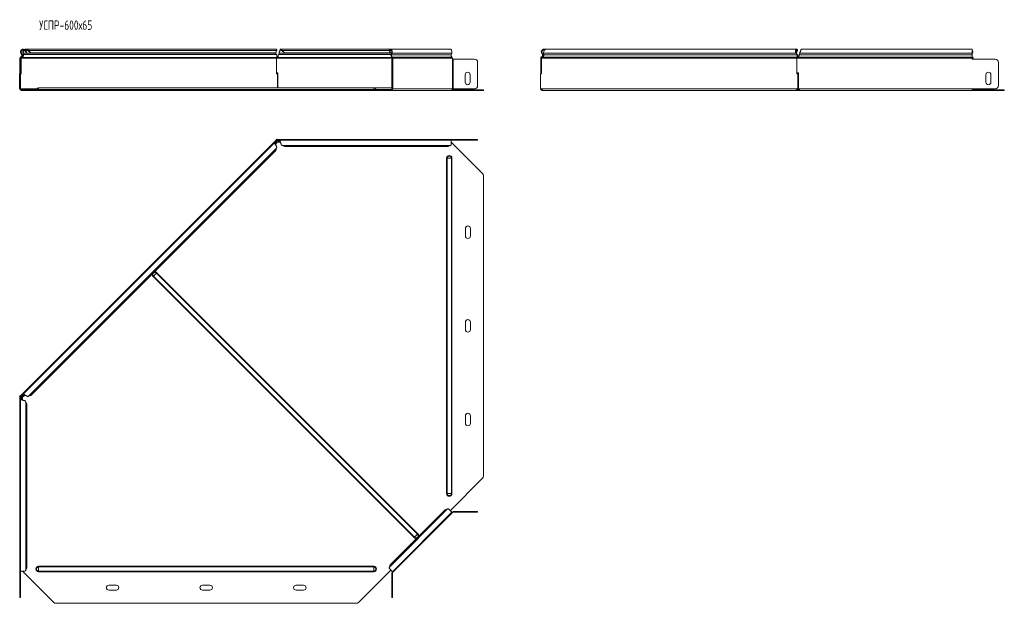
# Model space of a CAD drawing. Header units: millimetres. Extents: x -111 to 1474, y -6305 to 292.
# Tile 1 of 10: x -104 to 1474, y -6305 to -5370. Entities that reach past the tile are written whole.
import ezdxf

# ---------------------------------------------------------------- set-up
doc = ezdxf.new("R2010")
doc.units = ezdxf.units.MM
doc.styles.add('SLDTEXTSTYLE3', font='TXT', dxfattribs={"width": 0.7, "bigfont": 'bigfont'})

msp = doc.modelspace()

# ---------------------------------------------------------------- linework, layer by layer
at = {"color": 7, "linetype": 'Continuous', "lineweight": 0}
for p, q in [((-101.7, -5423.6), (-100.9, -5423.2)), ((-100.5, -5426), (-99.6, -5425.6)), ((306.4, -5423.2), (-98, -5423.2)), ((307.9, -5425.6), (-97.7, -5425.6)), ((308, -5419.4), (-89.5, -5419.4)), ((491.6, -5425.6), (311.1, -5425.6)), ((492.5, -5423.2), (311.9, -5423.2)), ((488.4, -5419.4), (316.8, -5419.4)), ((492.5, -5419.9), (489, -5419.9)), ((492.2, -5426), (491.6, -5425.6)), ((587.7, -5426), (492.2, -5426)), ((493.1, -5423.6), (492.5, -5423.2)), ((588.5, -5423.6), (493.1, -5423.6)), ((587.9, -5425.6), (587.8, -5425.6)), ((735.8, -5423.6), (1140.2, -5423.6)), ((736.1, -5426), (1141.7, -5426)), ((1140, -5419.9), (1141.7, -5419.9)), ((1145.5, -5426), (1422.3, -5426)), ((1146.3, -5423.6), (1422.3, -5423.6)), ((1422.3, -5423.2), (1422.3, -5423.2)), ((1422.9, -5423.6), (1422.3, -5423.2)), ((-103.3, -5431.3), (-102.3, -5431.3)), ((-102.3, -5438.3), (-103.3, -5438.3)), ((-102, -5429.6), (-101.7, -5430.6)), ((307.6, -5431.3), (-101.1, -5431.3)), ((307.6, -5430.6), (-100.3, -5430.6)), ((493.5, -5431.3), (308.9, -5431.3)), ((493.1, -5430.6), (309.4, -5430.6)), ((493.7, -5438.3), (492.7, -5438.3)), ((493.3, -5429.6), (493.1, -5430.6)), ((588.7, -5429.6), (493.3, -5429.6)), ((494.2, -5431.3), (493.5, -5431.3)), ((589.6, -5431.3), (494.2, -5431.3)), ((494.2, -5480.5), (494.2, -5433.3)), ((589.6, -5480.5), (589.6, -5433.3)), ((590.7, -5480.5), (590.7, -5433.3)), ((732.6, -5431.3), (1141.3, -5431.3)), ((733.9, -5429.6), (1141.8, -5429.6)), ((1143.3, -5431.3), (1422.3, -5431.3)), ((1143.8, -5429.6), (1422.3, -5429.6)), ((1422.3, -5430.6), (1422.9, -5430.6)), ((1422.3, -5431.3), (1423.3, -5431.3)), ((1423.1, -5429.6), (1422.9, -5430.6)), ((1424, -5431.3), (1423.3, -5431.3)), ((-103.3, -5475.5), (-102.3, -5475.5)), ((-76.2, -5480.5), (-102.1, -5480.5)), ((-100.8, -5483), (-100.8, -5482)), ((-73.3, -5481.4), (-76.7, -5481.4)), ((-73.3, -5481.4), (-73.3, -5479)), ((-73.3, -5482), (-73.3, -5481.4)), ((463.7, -5481.4), (-73.3, -5481.4)), ((-48.9, -5483), (-48.9, -5482)), ((-45.3, -5482), (-45.3, -5483)), ((435.8, -5483), (435.8, -5482)), ((439.3, -5482), (439.3, -5483)), ((463.7, -5481.4), (463.7, -5479)), ((463.7, -5482), (463.7, -5481.4)), ((463.7, -5481.4), (467.2, -5481.4)), ((493.3, -5481.4), (467.2, -5481.4)), ((492.4, -5483), (492.4, -5482)), ((492.7, -5475.5), (493.7, -5475.5)), ((589.6, -5480.5), (494.2, -5480.5)), ((638.1, -5483), (638.1, -5482)), ((731.6, -5480.5), (1142.2, -5480.5)), ((1145.4, -5481.4), (1141.6, -5481.4)), ((1144.3, -5480.5), (1422.3, -5480.5)), ((1422.4, -5481.4), (1422.3, -5481.4)), ((1472.5, -5483), (1472.5, -5482)), ((307.4, -5564.4), (305.5, -5566.3)), ((306.4, -5567), (305.6, -5567.8)), ((307.9, -5567.3), (306, -5569.2)), ((312.1, -5563), (309.4, -5563)), ((313.8, -5565.4), (311.1, -5565.4)), ((313.1, -5564.1), (311.9, -5564.1)), ((625.1, -5562.7), (625.1, -5561.7)), ((308, -5575.4), (-89.5, -5972.9)), ((586.6, -5571.1), (316.8, -5571.1)), ((581.1, -5591.7), (580.2, -5591.7)), ((580.2, -6128.7), (580.2, -5591.7)), ((588, -5591.7), (581.1, -5591.7)), ((581.1, -6128.7), (581.1, -5591.7)), ((588, -6128.7), (588, -5591.7)), ((588.9, -5591.7), (588, -5591.7)), ((588.9, -6128.7), (588.9, -5591.7)), ((110.7, -5780.5), (110, -5781.2)), ((528.2, -6199.3), (110, -5781.2)), ((115.6, -5775.6), (110.7, -5780.5)), ((528.9, -6198.7), (110.7, -5780.5)), ((116.2, -5775), (115.6, -5775.6)), ((533.7, -6193.8), (115.6, -5775.6)), ((534.4, -6193.1), (116.2, -5775)), ((-102, -5974.3), (-102, -5977.1)), ((-100.9, -5976.9), (-100.9, -5978.1)), ((-98.6, -5970.4), (-100.5, -5972.3)), ((-99.6, -5976), (-99.6, -5978.8)), ((-97.1, -5970.5), (-98, -5971.3)), ((-95.7, -5970.9), (-97.7, -5972.8)), ((-93.8, -5981.7), (-93.8, -6251.5)), ((581.1, -6128.7), (580.2, -6128.7)), ((588, -6128.7), (581.1, -6128.7)), ((588.9, -6128.7), (588, -6128.7)), ((582, -6153.3), (488.4, -6247)), ((590.7, -6158.7), (590.7, -6157.7)), ((625.1, -6158.7), (625.1, -6157.7)), ((528.9, -6198.7), (528.2, -6199.3)), ((533.7, -6193.8), (528.9, -6198.7)), ((534.4, -6193.1), (533.7, -6193.8)), ((-73.3, -6246.1), (-73.3, -6245.1)), ((463.7, -6245.1), (-73.3, -6245.1)), ((463.7, -6246.1), (-73.3, -6246.1)), ((-73.3, -6252.9), (-73.3, -6246.1)), ((463.7, -6246.1), (463.7, -6245.1)), ((463.7, -6252.9), (463.7, -6246.1)), ((463.7, -6252.9), (-73.3, -6252.9)), ((-73.3, -6253.9), (-73.3, -6252.9)), ((463.7, -6253.9), (-73.3, -6253.9)), ((463.7, -6253.9), (463.7, -6252.9)), ((493.7, -6255.6), (492.7, -6255.6)), ((-103.3, -6290), (-102.3, -6290)), ((492.7, -6290), (493.7, -6290))]:
    msp.add_line(p, q, dxfattribs=at)
at = {"color": 7, "linetype": 'Continuous', "lineweight": 15}
for p, q in [((-101.7, -5423.6), (-100.5, -5426)), ((-100.9, -5423.2), (-99.6, -5425.6)), ((-98.6, -5423.6), (-98, -5423.2)), ((-98.3, -5426), (-98.6, -5423.6)), ((-98.3, -5426), (-97.7, -5425.6)), ((-97.7, -5425.6), (-98, -5423.2)), ((-95.4, -5419), (-94.7, -5418.2)), ((-94.7, -5419.9), (-93.8, -5419.4)), ((-94.7, -5419.9), (-92.9, -5423.1)), ((306.8, -5417), (-93.9, -5417)), ((-93.8, -5419.4), (-92.1, -5422.7)), ((-92.1, -5422.7), (-92.9, -5423.1)), ((-91.6, -5419), (-91.1, -5418.2)), ((-90.2, -5419.9), (-89.5, -5419.4)), ((-90.2, -5419.9), (-86.3, -5423.1)), ((-89.5, -5419.4), (-85.7, -5422.7)), ((-85.7, -5422.7), (-86.3, -5423.1)), ((306, -5423.1), (-86.3, -5423.1)), ((306.6, -5422.7), (-85.7, -5422.7)), ((306, -5423.1), (306.6, -5422.7)), ((306.3, -5422.9), (306.4, -5423.2)), ((306.4, -5423.2), (307.9, -5425.6)), ((306.6, -5422.7), (308, -5419.4)), ((311.1, -5425.6), (311.9, -5423.2)), ((490.3, -5417), (314.5, -5417)), ((315.5, -5419), (315.5, -5418.2)), ((316.8, -5419.4), (320.5, -5422.7)), ((316.8, -5419.9), (316.8, -5419.4)), ((316.8, -5419.9), (320.5, -5423.1)), ((489.8, -5422.7), (320.5, -5422.7)), ((320.5, -5422.7), (320.5, -5423.1)), ((490.4, -5423.1), (320.5, -5423.1)), ((488.6, -5419), (488.1, -5418.2)), ((489, -5419.9), (488.4, -5419.4)), ((489.8, -5422.7), (488.4, -5419.4)), ((490.4, -5423.1), (489, -5419.9)), ((490.4, -5423.1), (489.8, -5422.7)), ((585.7, -5417), (490.3, -5417)), ((492.5, -5423.1), (490.4, -5423.1)), ((492.5, -5423.2), (491.6, -5425.6)), ((493.1, -5423.6), (492.2, -5426)), ((587.9, -5417), (585.7, -5417)), ((587.7, -5426), (588.5, -5423.6)), ((587.9, -5418.2), (587.9, -5417)), ((587.9, -5425.6), (587.9, -5425.5)), ((587.9, -5425.6), (587.9, -5428.8)), ((732.7, -5423.6), (733.5, -5423.2)), ((733.9, -5426), (732.7, -5423.6)), ((734.8, -5425.6), (733.5, -5423.2)), ((733.9, -5426), (734.8, -5425.6)), ((735.8, -5423.6), (736.1, -5426)), ((1141.1, -5417), (740.5, -5417)), ((1140.2, -5423.6), (1140.8, -5423.2)), ((1141.7, -5426), (1140.2, -5423.6)), ((1141.7, -5419.9), (1140.6, -5422.7)), ((1141, -5422.7), (1140.7, -5422.9)), ((1142.3, -5425.6), (1140.8, -5423.2)), ((1142.4, -5419.4), (1141, -5422.7)), ((1141.7, -5419.9), (1142.4, -5419.4)), ((1141.7, -5426), (1142.3, -5425.6)), ((1142.2, -5419), (1142.7, -5418.2)), ((1146.3, -5423.2), (1145.5, -5425.6)), ((1146.3, -5423.6), (1145.5, -5426)), ((1145.5, -5426), (1145.5, -5425.6)), ((1146.3, -5423.6), (1146.3, -5423.2)), ((1422.3, -5417), (1148.9, -5417)), ((1422.3, -5423.6), (1422.3, -5417)), ((1422.3, -5423.2), (1422.3, -5423.3)), ((1422.3, -5423.6), (1422.3, -5426)), ((1422.9, -5423.6), (1422.3, -5425.5)), ((1422.3, -5429.6), (1422.3, -5426)), ((-103.3, -5431.3), (-103.3, -5433.3)), ((-103.3, -5433.3), (-102.3, -5433.3)), ((-103.3, -5438.3), (-103.3, -5433.3)), ((-103.3, -5475.5), (-103.3, -5438.3)), ((-102.3, -5431.3), (-102.3, -5433.3)), ((-102.3, -5433.3), (-102.3, -5438.3)), ((-102.3, -5475.5), (-102.3, -5438.3)), ((-101.1, -5431.3), (-101.8, -5431.3)), ((-101.8, -5456.7), (-101.8, -5431.3)), ((-101.1, -5456.7), (-101.1, -5431.3)), ((-100.3, -5430.6), (-100.5, -5429.9)), ((307.6, -5431.3), (307.6, -5456.7)), ((308.9, -5431.3), (307.6, -5431.3)), ((309.4, -5430.6), (309.4, -5429.6)), ((310.6, -5427.2), (310.6, -5427.2)), ((492.7, -5433.3), (493.7, -5433.3)), ((492.7, -5438.3), (492.7, -5433.3)), ((492.7, -5438.3), (492.7, -5475.5)), ((493.5, -5431.3), (493.5, -5433.3)), ((493.7, -5433.3), (493.7, -5438.3)), ((494.2, -5433.3), (493.7, -5433.3)), ((493.7, -5438.3), (493.7, -5475.5)), ((494.2, -5431.3), (494.2, -5433.3)), ((589.6, -5433.3), (589.6, -5431.3)), ((590.7, -5433.3), (589.6, -5433.3)), ((590.7, -5433.3), (625.1, -5433.3)), ((630.1, -5438.3), (630.1, -5475.5)), ((630.1, -5438.3), (630.1, -5475.5)), ((731.1, -5431.3), (732.1, -5431.3)), ((731.1, -5431.3), (731.1, -5455.2)), ((732.1, -5431.3), (732.1, -5455.2)), ((732.7, -5430.6), (732.4, -5429.6)), ((732.6, -5431.3), (732.6, -5456.7)), ((1141.3, -5456.7), (1141.3, -5431.3)), ((1142, -5431.3), (1141.3, -5431.3)), ((1141.6, -5455.2), (1141.6, -5431.3)), ((1141.6, -5431.3), (1143.3, -5431.3)), ((1142, -5430.6), (1141.8, -5429.6)), ((1145, -5427.2), (1145, -5427.2)), ((1422.3, -5431.3), (1422.3, -5429.6)), ((1422.3, -5431.3), (1422.3, -5433.3)), ((1459.5, -5433.3), (1422.3, -5433.3)), ((1423.3, -5431.3), (1423.3, -5433.3)), ((1424, -5431.3), (1424, -5433.3)), ((1464.5, -5475.5), (1464.5, -5438.3)), ((-103.7, -5456.7), (-103.7, -5480.5)), ((-103.7, -5456.7), (-103.3, -5456.7)), ((-102.3, -5456.7), (-101.1, -5456.7)), ((309.9, -5455.2), (307.6, -5455.2)), ((307.6, -5456.7), (309.4, -5456.7)), ((309.4, -5479), (309.4, -5456.7)), ((309.9, -5479), (309.9, -5455.2)), ((610.1, -5470), (610.1, -5458)), ((618.1, -5458), (618.1, -5470)), ((730.7, -5480.5), (730.7, -5456.7)), ((732.6, -5456.7), (730.7, -5456.7)), ((731.1, -5455.2), (732.1, -5455.2)), ((731.1, -5456.7), (731.1, -5455.2)), ((732.1, -5456.7), (732.1, -5455.2)), ((1143.1, -5456.7), (1141.3, -5456.7)), ((1141.6, -5455.2), (1144.3, -5455.2)), ((1142, -5456.7), (1142, -5455.2)), ((1143.1, -5456.7), (1143.1, -5480.5)), ((1143.1, -5456.7), (1143.8, -5456.7)), ((1143.8, -5456.7), (1143.8, -5480.5)), ((1144.3, -5455.2), (1144.3, -5480.5)), ((1444.5, -5470), (1444.5, -5458)), ((1452.5, -5458), (1452.5, -5470)), ((-103.7, -5480.5), (-103.3, -5480.5)), ((-103.3, -5480.5), (-103.3, -5475.5)), ((-102.3, -5480.5), (-103.3, -5480.5)), ((-102.3, -5475.5), (-102.3, -5480.5)), ((-102.1, -5480.5), (-102.2, -5480.5)), ((-99.1, -5482), (-100.8, -5482)), ((-99.1, -5483), (-100.8, -5483)), ((-99.1, -5482), (-99.1, -5483)), ((-48.9, -5482), (-99.1, -5482)), ((-48.9, -5483), (-99.1, -5483)), ((463.7, -5479), (-73.3, -5479)), ((-48.9, -5482), (-45.3, -5482)), ((-45.3, -5483), (-48.9, -5483)), ((-45.3, -5482), (435.8, -5482)), ((-45.3, -5483), (435.8, -5483)), ((435.8, -5482), (439.3, -5482)), ((439.3, -5483), (435.8, -5483)), ((491, -5482), (439.3, -5482)), ((491, -5483), (439.3, -5483)), ((492.7, -5479), (463.7, -5479)), ((491, -5482), (491, -5483)), ((492.4, -5482), (491, -5482)), ((492.4, -5483), (491, -5483)), ((492.4, -5483), (587.9, -5483)), ((492.7, -5480.5), (492.7, -5475.5)), ((493.7, -5480.5), (492.7, -5480.5)), ((493.7, -5475.5), (493.7, -5480.5)), ((493.7, -5480.5), (494.2, -5480.5)), ((638.1, -5483), (587.9, -5483)), ((638.1, -5482), (589.3, -5482)), ((589.6, -5480.5), (590.7, -5480.5)), ((625.1, -5480.5), (590.7, -5480.5)), ((638.1, -5482), (639.6, -5482)), ((639.6, -5483), (638.1, -5483)), ((639.6, -5482), (639.6, -5483)), ((731.5, -5480.5), (730.7, -5480.5)), ((731.5, -5480.5), (731.6, -5480.5)), ((733.6, -5483), (733.6, -5482)), ((735, -5483), (733.6, -5483)), ((735, -5483), (1142.3, -5483)), ((1142.2, -5480.5), (1142.3, -5480.5)), ((1143.1, -5480.5), (1142.3, -5480.5)), ((1142.3, -5482), (1142.3, -5483)), ((1146, -5482), (1142.3, -5482)), ((1146, -5483), (1142.3, -5483)), ((1143.1, -5480.5), (1143.8, -5480.5)), ((1144.3, -5479), (1143.8, -5479)), ((1146, -5482.4), (1146, -5483)), ((1146, -5483), (1422.3, -5483)), ((1422.3, -5483), (1422.3, -5480.5)), ((1422.3, -5480.5), (1459.5, -5480.5)), ((1422.4, -5481.4), (1422.3, -5481.1)), ((1472.5, -5482), (1422.3, -5482)), ((1472.5, -5483), (1422.3, -5483)), ((1472.5, -5482), (1474, -5482)), ((1474, -5483), (1472.5, -5483)), ((1474, -5482), (1474, -5483)), ((306.9, -5563.1), (-101.8, -5971.8)), ((305, -5566.4), (-98.5, -5969.9)), ((305.8, -5566.4), (306.4, -5567)), ((305.8, -5566.4), (307.3, -5566.7)), ((306.1, -5569.6), (308.5, -5567.2)), ((306.4, -5567), (307.9, -5567.3)), ((306.9, -5563.1), (307.3, -5562.7)), ((306.9, -5563.1), (307.6, -5563.8)), ((307.2, -5561.7), (307.2, -5562.7)), ((308.9, -5561.7), (307.2, -5561.7)), ((308.9, -5562.7), (307.2, -5562.7)), ((307.3, -5566.7), (307.9, -5567.3)), ((307.4, -5564.4), (307.6, -5564.6)), ((307.6, -5563.8), (308.7, -5562.7)), ((308.3, -5561.7), (308.7, -5561.3)), ((308.7, -5561.3), (309.1, -5561.7)), ((308.9, -5561.7), (308.9, -5562.7)), ((587.9, -5561.7), (308.9, -5561.7)), ((309.4, -5563.2), (309.4, -5563)), ((310.6, -5565.8), (314, -5565.8)), ((311.1, -5564.5), (311.9, -5563.2)), ((311.1, -5565.4), (311.9, -5564.1)), ((311.1, -5564.5), (311.1, -5565.4)), ((311.9, -5563.2), (311.9, -5564.1)), ((587.9, -5562.7), (312.5, -5562.7)), ((587.9, -5562.7), (587.9, -5561.7)), ((587.9, -5561.7), (625.1, -5561.7)), ((587.9, -5570.3), (587.9, -5562.7)), ((587.9, -5562.7), (625.1, -5562.7)), ((587.9, -5565.8), (638.1, -5616.1)), ((625.1, -5561.7), (630.1, -5561.7)), ((630.1, -5562.7), (625.1, -5562.7)), ((630.1, -5561.7), (630.1, -5562.7)), ((306.6, -5579.3), (-85.7, -5971.5)), ((306.6, -5579.3), (308, -5575.4)), ((316.8, -5571.1), (320.5, -5572.9)), ((582.9, -5572.9), (320.5, -5572.9)), ((582.9, -5572.9), (586.6, -5571.1)), ((639.6, -6100.7), (639.6, -5619.6)), ((610.6, -5716.2), (610.6, -5704.2)), ((618.6, -5704.2), (618.6, -5716.2)), ((610.6, -5866.2), (610.6, -5854.2)), ((618.6, -5854.2), (618.6, -5866.2)), ((-103.7, -5973.6), (-103.3, -5973.3)), ((-103.7, -5973.6), (-103.3, -5974)), ((-103.3, -5972.1), (-103.3, -5973.8)), ((-103.3, -5972.1), (-102.3, -5972.1)), ((-103.3, -5973.8), (-102.3, -5973.8)), ((-103.3, -5973.8), (-103.3, -6252.8)), ((-102.3, -5972.3), (-101.8, -5971.8)), ((-102.3, -5972.1), (-102.3, -5973.8)), ((-102.3, -5973.7), (-101.1, -5972.5)), ((-102.3, -5977.5), (-102.3, -6252.8)), ((-102, -5974.3), (-101.7, -5974.3)), ((-101.1, -5972.5), (-101.8, -5971.8)), ((-101.7, -5976.9), (-100.5, -5976)), ((-101.7, -5976.9), (-100.9, -5976.9)), ((-100.9, -5976.9), (-99.6, -5976)), ((-100.3, -5972.5), (-100.5, -5972.3)), ((-100.5, -5976), (-99.6, -5976)), ((-99.2, -5978.9), (-99.2, -5975.5)), ((-98.6, -5970.7), (-98, -5971.3)), ((-98.3, -5972.2), (-98.6, -5970.7)), ((-98.3, -5972.2), (-97.7, -5972.8)), ((-97.7, -5972.8), (-98, -5971.3)), ((-97.7, -5973.5), (-95.3, -5971.1)), ((-93.9, -5971.7), (-93.9, -5971.7)), ((-89.5, -5972.9), (-85.7, -5971.5)), ((-92.1, -5985.4), (-93.8, -5981.7)), ((-92.1, -5985.4), (-92.1, -6247.8)), ((610.6, -6016.2), (610.6, -6004.2)), ((618.6, -6004.2), (618.6, -6016.2)), ((638.1, -6104.3), (586.4, -6155.9)), ((578.2, -6154.7), (489.8, -6243.1)), ((493.5, -6253.9), (588.9, -6158.4)), ((589.6, -6159.1), (494.2, -6254.6)), ((582, -6153.3), (578.2, -6154.7)), ((588.9, -6158.4), (583.6, -6153)), ((589.6, -6159.1), (588.9, -6158.4)), ((590.7, -6157.7), (625.1, -6157.7)), ((590.7, -6158.7), (625.1, -6158.7)), ((625.1, -6157.7), (630.1, -6157.7)), ((630.1, -6158.7), (625.1, -6158.7)), ((630.1, -6157.7), (630.1, -6158.7)), ((489.8, -6243.1), (488.4, -6247)), ((-103.3, -6252.8), (-102.3, -6252.8)), ((-103.3, -6290), (-103.3, -6252.8)), ((-102.3, -6252.8), (-94.7, -6252.8)), ((-102.3, -6290), (-102.3, -6252.8)), ((-48.9, -6303), (-99.1, -6252.8)), ((-93.8, -6251.5), (-92.1, -6247.8)), ((491, -6251.4), (439.3, -6303)), ((488.1, -6248.5), (493.5, -6253.9)), ((492.7, -6255.6), (492.7, -6290)), ((493.5, -6253.9), (494.2, -6254.6)), ((493.7, -6255.6), (493.7, -6290)), ((39.2, -6275.5), (51.2, -6275.5)), ((189.2, -6275.5), (201.2, -6275.5)), ((339.2, -6275.5), (351.2, -6275.5)), ((-103.3, -6295), (-103.3, -6290)), ((-102.3, -6290), (-102.3, -6295)), ((51.2, -6283.5), (39.2, -6283.5)), ((201.2, -6283.5), (189.2, -6283.5)), ((351.2, -6283.5), (339.2, -6283.5)), ((492.7, -6295), (492.7, -6290)), ((493.7, -6290), (493.7, -6295)), ((-102.3, -6295), (-103.3, -6295)), ((-45.3, -6304.5), (435.8, -6304.5)), ((493.7, -6295), (492.7, -6295))]:
    msp.add_line(p, q, dxfattribs=at)
at = {"color": 7, "linetype": 'Continuous', "lineweight": 15, "flags": 128}
for points in [[(488.1, -5418.2), (488.8, -5417.5), (489.7, -5417.1), (490.6, -5417), (491.4, -5417.3), (492.2, -5417.9), (492.8, -5418.8), (493.3, -5420), (493.5, -5421.2), (493.4, -5422.5), (493.1, -5423.6)], [(488.6, -5419), (489.3, -5418.3), (490.2, -5418), (491, -5418.2), (491.8, -5418.7), (492.4, -5419.6), (492.7, -5420.8), (492.7, -5422), (492.5, -5423.2)], [(588.5, -5423.6), (588.9, -5422.5), (588.9, -5421.2), (588.7, -5420), (588.3, -5418.8), (587.7, -5417.9), (586.9, -5417.3), (586, -5417), (585.7, -5417)], [(1422.3, -5430.1), (1422.4, -5430.3), (1422.9, -5430.6)]]:
    msp.add_lwpolyline(points, dxfattribs=at)
at = {"color": 7, "linetype": 'Continuous', "lineweight": 15}
for centre, radius, start, end in [((-97.8, -5421.5), 4.5, 46.6936, 208.0725), ((-102.7, -5427.2), 2.5, 286.2863, 28.0725), ((-102.7, -5427.2), 3.5, 286.2863, 28.0725), ((-97.8, -5421.5), 3.5, 46.6936, 208.0725), ((495.2, -5427.2), 4, 155.8096, 237.3301), ((494.8, -5427.2), 2.86, 155.8096, 237.3301), ((590.3, -5427.2), 2.86, 155.8096, 237.3301), ((1417.5, -5421.5), 5.82, 338.8624, 35.4359), ((1417.8, -5421.5), 4.77, 339.8236, 22.2486), ((-101.5, -5431.3), 1.8, 106.2863, 180), ((-101.5, -5431.3), 0.8, 106.2863, 180), ((492.7, -5431.3), 0.811, 355.5071, 60.3471), ((492.4, -5431.2), 1.82, 355.5071, 60.3471), ((587.8, -5431.2), 1.82, 355.5071, 60.3471), ((625.1, -5438.3), 5, 0, 90), ((625.1, -5438.3), 5, 0, 90), ((1423.9, -5427.9), 1.88, 209.5018, 245.4147), ((1422.5, -5431.3), 0.811, 355.5071, 60.3471), ((1422.2, -5431.2), 1.82, 355.5071, 60.3471), ((1459.5, -5438.3), 5, 0, 90), ((614.1, -5458), 4, 0, 180), ((1448.5, -5458), 4, 0, 180), ((614.1, -5470), 4, 180, 0), ((1448.5, -5470), 4, 180, 0), ((-100.8, -5480.5), 2.5, 180, 270), ((-100.8, -5480.5), 1.5, 180, 270), ((-77.6, -5481), 1, 270, 338.9773), ((-73.3, -5482.7), 3.68, 90, 158.9773), ((463.7, -5482.7), 3.68, 21.0227, 90), ((468.1, -5481), 1, 201.0227, 270), ((492, -5480.8), 2.23, 281.4218, 8.0495), ((492.1, -5480.7), 1.34, 281.4218, 8.0495), ((587.4, -5480.8), 2.23, 281.4218, 8.0495), ((625.1, -5475.5), 5, 270, 0), ((625.1, -5475.5), 5, 270, 0), ((1423.3, -5481), 1, 201.0227, 270), ((1421.7, -5480.6), 1.64, 311.2413, 3.0288), ((1420.8, -5480.6), 3.19, 332.7541, 0.7206), ((1459.5, -5475.5), 5, 270, 0), ((309.2, -5563.4), 2.5, 245.9796, 298.0633), ((634.6, -5619.6), 5, 0, 45), ((614.6, -5704.2), 4, 0, 180), ((614.6, -5716.2), 4, 180, 0), ((614.6, -5854.2), 4, 0, 180), ((614.6, -5866.2), 4, 180, 0), ((-101.5, -5974.1), 2.5, 331.6489, 23.309), ((614.6, -6004.2), 4, 0, 180), ((614.6, -6016.2), 4, 180, 0), ((634.6, -6100.7), 5, 315, 0), ((590.7, -6160.2), 2.5, 90, 135), ((590.7, -6160.2), 1.5, 90, 135), ((495.2, -6255.6), 2.5, 135, 180), ((495.2, -6255.6), 1.5, 135, 180), ((39.2, -6279.5), 4, 90, 270), ((51.2, -6279.5), 4, 270, 90), ((189.2, -6279.5), 4, 90, 270), ((201.2, -6279.5), 4, 270, 90), ((339.2, -6279.5), 4, 90, 270), ((351.2, -6279.5), 4, 270, 90), ((-45.3, -6299.5), 5, 225, 270), ((435.8, -6299.5), 5, 270, 315)]:
    msp.add_arc(centre, radius, start, end, dxfattribs=at)
at = {"color": 7, "linetype": 'Continuous', "lineweight": 0}
for centre, radius, start, end in [((584.6, -5591.7), 4.37, 0, 180), ((584.6, -5591.7), 3.43, 0, 180), ((113.1, -5778.1), 4.37, 45, 105.1855), ((113.1, -5778.1), 4.37, 164.8145, 225), ((113.1, -5778.1), 3.43, 45, 225), ((584.6, -6128.7), 4.37, 180, 0), ((584.6, -6128.7), 3.43, 180, 0), ((531.3, -6196.2), 4.37, 225, 285.1855), ((531.3, -6196.2), 3.43, 225, 45), ((531.3, -6196.2), 4.37, 344.8145, 45), ((-73.3, -6249.5), 4.37, 90, 270), ((-73.3, -6249.5), 3.43, 90, 270), ((463.7, -6249.5), 4.37, 270, 90), ((463.7, -6249.5), 3.43, 270, 90)]:
    msp.add_arc(centre, radius, start, end, dxfattribs=at)
at = {"color": 7, "linetype": 'Continuous', "lineweight": 15}
for points, knots in [([(-100.3, -5430.6), (-99.9, -5430.4), (-99.5, -5430.2), (-98.7, -5429.5), (-98.4, -5429), (-97.9, -5428.1), (-97.7, -5427.6), (-97.6, -5426.5), (-97.6, -5426), (-97.7, -5425.6)], [0, 0, 0, 0, 0.25, 0.25, 0.5, 0.5, 0.75, 0.75, 1, 1, 1, 1]), ([(-100, -5429.4), (-100, -5429.4), (-99.9, -5429.3), (-99.5, -5429.1), (-99.1, -5428.7), (-98.8, -5428.2), (-98.5, -5427.6), (-98.4, -5427.1), (-98.3, -5426.5), (-98.3, -5426.2), (-98.3, -5426)], [0, 0, 0, 0, 0.004647, 0.146841, 0.289034, 0.431227, 0.57342, 0.715614, 0.857807, 1, 1, 1, 1]), ([(-98.6, -5423.6), (-98.6, -5423.1), (-98.7, -5422.2), (-98.3, -5420.6), (-97.6, -5419.1), (-97, -5418.5), (-96.7, -5418.2)], [0, 0, 0, 0, 0.265177, 0.530354, 0.795532, 1, 1, 1, 1]), ([(-98, -5423.2), (-98, -5422.8), (-98, -5422), (-97.6, -5420.8), (-96.9, -5419.6), (-96.3, -5418.9), (-95.9, -5418.7), (-95.9, -5418.7)], [0, 0, 0, 0, 0.24175, 0.483499, 0.725249, 0.966999, 1, 1, 1, 1]), ([(-95.8, -5417.6), (-95.6, -5417.4), (-94.9, -5417.1), (-93.7, -5417), (-92.3, -5417.3), (-91.5, -5417.9), (-91.1, -5418.2)], [0, 0, 0, 0, 0.139513, 0.426342, 0.713171, 1, 1, 1, 1]), ([(-94.6, -5418.1), (-94.3, -5418.1), (-93.7, -5418), (-92.6, -5418.2), (-91.9, -5418.7), (-91.6, -5419)], [0, 0, 0, 0, 0.2750902, 0.6375451, 1, 1, 1, 1]), ([(308.3, -5418.2), (308.1, -5417.9), (307.7, -5417.3), (307.1, -5417), (306.8, -5417), (306.8, -5417.1)], [0, 0, 0, 0, 0.466005, 0.932009, 1, 1, 1, 1]), ([(307.9, -5425.6), (308.2, -5426), (308.4, -5426.5), (308.6, -5427.6), (308.6, -5428.1), (308.6, -5429), (308.4, -5429.5), (308.1, -5430.2), (307.9, -5430.4), (307.6, -5430.6)], [0, 0, 0, 0, 0.25, 0.25, 0.5, 0.5, 0.75, 0.75, 1, 1, 1, 1]), ([(309.4, -5430.6), (309.5, -5430.4), (309.7, -5430.2), (310, -5429.5), (310.1, -5429), (310.4, -5428.1), (310.5, -5427.6), (310.8, -5426.5), (310.9, -5426), (311.1, -5425.6)], [0, 0, 0, 0, 0.25, 0.25, 0.5, 0.5, 0.75, 0.75, 1, 1, 1, 1]), ([(311.9, -5423.2), (312.1, -5422.8), (312.2, -5422.4), (312.5, -5421.6), (312.7, -5421.2), (313, -5420.4), (313.1, -5420), (313.4, -5419.3), (313.6, -5419), (313.9, -5418.5), (314, -5418.3), (314.3, -5418.1), (314.4, -5418), (314.7, -5418), (314.9, -5418.1), (315.2, -5418.5), (315.3, -5418.7), (315.5, -5419)], [0, 0, 0, 0, 0.125, 0.125, 0.25, 0.25, 0.375, 0.375, 0.5, 0.5, 0.625, 0.625, 0.75, 0.75, 0.875, 0.875, 1, 1, 1, 1]), ([(312.5, -5421.6), (312.6, -5421.2), (312.9, -5420.4), (313.3, -5419.1), (313.7, -5417.9), (314.1, -5417.1), (314.6, -5416.9), (315, -5417.3), (315.3, -5417.9), (315.5, -5418.2)], [0, 0, 0, 0, 0.096462, 0.247051, 0.397641, 0.548231, 0.698821, 0.84941, 1, 1, 1, 1]), ([(732.7, -5423.6), (732.5, -5423.1), (732.1, -5422.2), (732.1, -5420.5), (732.7, -5419.1), (733.8, -5417.9), (735.3, -5417.1), (736.8, -5417), (738, -5417.1), (738.6, -5417.5), (738.7, -5417.6)], [0, 0, 0, 0, 0.138909, 0.277817, 0.416726, 0.555635, 0.694543, 0.833452, 0.97236, 1, 1, 1, 1]), ([(732.4, -5429.6), (732.8, -5429.5), (733.1, -5429.3), (733.7, -5428.8), (733.9, -5428.5), (734.2, -5427.8), (734.2, -5427.5), (734.2, -5426.7), (734.1, -5426.4), (733.9, -5426)], [0, 0, 0, 0, 0.25, 0.25, 0.5, 0.5, 0.75, 0.75, 1, 1, 1, 1]), ([(733.5, -5423.2), (733.4, -5422.8), (733.1, -5422), (733.1, -5420.8), (733.6, -5419.6), (734.5, -5418.7), (735.6, -5418.1), (736.7, -5417.9), (737.4, -5418.1), (737.7, -5418.2)], [0, 0, 0, 0, 0.148387, 0.296774, 0.445161, 0.593548, 0.741935, 0.890322, 1, 1, 1, 1]), ([(736.1, -5426), (736.1, -5426.4), (736.1, -5426.7), (735.9, -5427.5), (735.8, -5427.8), (735.4, -5428.5), (735.1, -5428.8), (734.5, -5429.3), (734.2, -5429.5), (733.9, -5429.6)], [0, 0, 0, 0, 0.25, 0.25, 0.5, 0.5, 0.75, 0.75, 1, 1, 1, 1]), ([(734.5, -5429.3), (734.5, -5429.3), (734.7, -5429.1), (735, -5428.6), (735.2, -5427.8), (735.2, -5427), (735.1, -5426.3), (734.9, -5425.8), (734.8, -5425.6)], [0, 0, 0, 0, 0.016637, 0.213309, 0.409982, 0.606655, 0.803327, 1, 1, 1, 1]), ([(740.5, -5417.1), (740.1, -5417.1), (739.2, -5417.1), (737.9, -5417.9), (736.8, -5419.1), (736.1, -5420.5), (735.7, -5422.2), (735.8, -5423.1), (735.8, -5423.6)], [0, 0, 0, 0, 0.145898, 0.316718, 0.487539, 0.658359, 0.82918, 1, 1, 1, 1]), ([(1140.2, -5423.6), (1139.9, -5423.2), (1139.7, -5422.7), (1139.4, -5421.6), (1139.3, -5421.1), (1139.2, -5420.1), (1139.3, -5419.6), (1139.5, -5418.7), (1139.6, -5418.3), (1140, -5417.6), (1140.2, -5417.4), (1140.7, -5417.1), (1141, -5417), (1141.5, -5417.1), (1141.8, -5417.2), (1142.3, -5417.6), (1142.5, -5417.9), (1142.7, -5418.2)], [0, 0, 0, 0, 0.125, 0.125, 0.25, 0.25, 0.375, 0.375, 0.5, 0.5, 0.625, 0.625, 0.75, 0.75, 0.875, 0.875, 1, 1, 1, 1]), ([(1140.8, -5423.2), (1140.6, -5422.8), (1140.4, -5422.4), (1140.1, -5421.6), (1140, -5421.2), (1139.9, -5420.4), (1139.9, -5420), (1140, -5419.3), (1140.1, -5419), (1140.4, -5418.5), (1140.5, -5418.3), (1140.9, -5418.1), (1141, -5418), (1141.4, -5418), (1141.6, -5418.1), (1141.9, -5418.5), (1142.1, -5418.7), (1142.2, -5419)], [0, 0, 0, 0, 0.125, 0.125, 0.25, 0.25, 0.375, 0.375, 0.5, 0.5, 0.625, 0.625, 0.75, 0.75, 0.875, 0.875, 1, 1, 1, 1]), ([(1141.8, -5429.6), (1142, -5429.5), (1142.1, -5429.3), (1142.3, -5428.8), (1142.3, -5428.5), (1142.3, -5427.8), (1142.3, -5427.5), (1142.1, -5426.7), (1141.9, -5426.4), (1141.7, -5426)], [0, 0, 0, 0, 0.25, 0.25, 0.5, 0.5, 0.75, 0.75, 1, 1, 1, 1]), ([(1142, -5430.6), (1142.3, -5430.4), (1142.5, -5430.2), (1142.8, -5429.5), (1143, -5429), (1143, -5428.1), (1143, -5427.6), (1142.8, -5426.5), (1142.6, -5426), (1142.3, -5425.6)], [0, 0, 0, 0, 0.25, 0.25, 0.5, 0.5, 0.75, 0.75, 1, 1, 1, 1]), ([(1145.5, -5426), (1145.3, -5426.4), (1145.2, -5426.7), (1144.9, -5427.5), (1144.8, -5427.8), (1144.5, -5428.5), (1144.3, -5428.8), (1144.1, -5429.3), (1143.9, -5429.5), (1143.8, -5429.6)], [0, 0, 0, 0, 0.25, 0.25, 0.5, 0.5, 0.75, 0.75, 1, 1, 1, 1]), ([(1145.5, -5425.6), (1145.4, -5425.8), (1145.3, -5426.3), (1145.1, -5426.8), (1145, -5427.1), (1145, -5427.2)], [0, 0, 0, 0, 0.464962, 0.929923, 1, 1, 1, 1]), ([(1148.9, -5417.1), (1148.8, -5417.1), (1148.5, -5417.1), (1148.1, -5417.9), (1147.7, -5419.1), (1147.2, -5420.5), (1146.8, -5422.2), (1146.5, -5423.1), (1146.3, -5423.6)], [0, 0, 0, 0, 0.145898, 0.316718, 0.487539, 0.658359, 0.82918, 1, 1, 1, 1]), ([(1147, -5421.3), (1146.9, -5421.5), (1146.7, -5422.2), (1146.5, -5422.8), (1146.3, -5423.2)], [0, 0, 0, 0, 0.372948, 1, 1, 1, 1]), ([(-101.8, -5431.3), (-101.8, -5431.1), (-101.7, -5430.8), (-101.6, -5430.6), (-101.5, -5430.5)], [0, 0, 0, 0, 0.626567, 1, 1, 1, 1]), ([(-101.1, -5431.3), (-101, -5431.2), (-100.9, -5431), (-100.7, -5430.7), (-100.5, -5430.6), (-100.3, -5430.6)], [0, 0, 0, 0, 0.5, 0.5, 1, 1, 1, 1]), ([(307.6, -5430.6), (307.6, -5430.6), (307.5, -5430.7), (307.5, -5431), (307.5, -5431.2), (307.6, -5431.3)], [0, 0, 0, 0, 0.5, 0.5, 1, 1, 1, 1]), ([(308.9, -5431.3), (309, -5430.9), (309, -5430.6), (309.2, -5429.9), (309.3, -5429.7), (309.4, -5429.6)], [0, 0, 0, 0, 0.5, 0.5, 1, 1, 1, 1]), ([(308.9, -5431.3), (309, -5431.2), (309, -5431), (309.2, -5430.7), (309.3, -5430.6), (309.4, -5430.6)], [0, 0, 0, 0, 0.5, 0.5, 1, 1, 1, 1]), ([(309.4, -5429.6), (309.5, -5429.5), (309.6, -5429.4), (309.8, -5429.1), (310, -5428.7), (310.2, -5428.2), (310.4, -5427.7), (310.6, -5427.3), (310.6, -5427.2)], [0, 0, 0, 0, 0.17063, 0.341261, 0.511891, 0.682521, 0.853152, 1, 1, 1, 1]), ([(731.1, -5431.3), (731.1, -5430.9), (731.3, -5430.6), (731.7, -5429.9), (732, -5429.7), (732.4, -5429.6)], [0, 0, 0, 0, 0.5, 0.5, 1, 1, 1, 1]), ([(732.1, -5431.3), (732.1, -5431.2), (732.2, -5431), (732.4, -5430.7), (732.5, -5430.6), (732.7, -5430.6)], [0, 0, 0, 0, 0.5, 0.5, 1, 1, 1, 1]), ([(733.9, -5429.6), (733.5, -5429.7), (733.2, -5429.9), (732.8, -5430.6), (732.6, -5430.9), (732.6, -5431.3)], [0, 0, 0, 0, 0.5, 0.5, 1, 1, 1, 1]), ([(1141.3, -5431.3), (1141.2, -5430.9), (1141.2, -5430.6), (1141.4, -5429.9), (1141.6, -5429.7), (1141.8, -5429.6)], [0, 0, 0, 0, 0.5, 0.5, 1, 1, 1, 1]), ([(1142, -5431.3), (1141.9, -5431.2), (1141.9, -5431), (1141.9, -5430.7), (1141.9, -5430.6), (1142, -5430.6)], [0, 0, 0, 0, 0.5, 0.5, 1, 1, 1, 1]), ([(1143.8, -5429.6), (1143.7, -5429.7), (1143.6, -5429.9), (1143.4, -5430.6), (1143.3, -5430.9), (1143.3, -5431.3)], [0, 0, 0, 0, 0.5, 0.5, 1, 1, 1, 1]), ([(-100.8, -5482.1), (-100.9, -5482), (-101.1, -5481.8), (-101.5, -5481.4), (-101.9, -5481), (-102.1, -5480.8), (-102.2, -5480.7)], [0, 0, 0, 0, 0.155216, 0.472029, 0.76605, 1, 1, 1, 1]), ([(-99.3, -5482), (-99.4, -5482), (-99.5, -5482), (-99.7, -5481.9), (-99.8, -5481.9), (-100, -5481.7), (-100.1, -5481.6), (-100.2, -5481.5), (-100.3, -5481.5), (-100.3, -5481.4), (-100.4, -5481.4), (-100.4, -5481.4), (-100.4, -5481.4), (-100.4, -5481.4), (-100.4, -5481.3), (-100.5, -5481.3), (-100.5, -5481.3), (-100.5, -5481.3), (-100.5, -5481.3), (-100.5, -5481.3), (-100.5, -5481.3), (-100.6, -5481.2), (-100.7, -5481.1), (-101, -5480.9), (-101.1, -5480.9), (-101.3, -5480.7), (-101.5, -5480.7), (-101.7, -5480.6), (-101.9, -5480.5), (-102.1, -5480.5)], [0, 0, 0, 0, 0.125, 0.125, 0.25, 0.25, 0.375, 0.375, 0.4375, 0.4375, 0.46875, 0.46875, 0.484375, 0.484375, 0.492188, 0.492188, 0.496094, 0.496094, 0.498047, 0.498047, 0.5, 0.5, 0.625, 0.625, 0.75, 0.75, 0.875, 0.875, 1, 1, 1, 1]), ([(733.6, -5483), (733.6, -5483), (733.5, -5483), (733.3, -5483), (733.2, -5483), (733, -5483), (732.9, -5482.9), (732.7, -5482.9), (732.6, -5482.8), (732.5, -5482.8), (732.4, -5482.7), (732.3, -5482.6), (732.2, -5482.6), (732.1, -5482.5), (732, -5482.4), (731.9, -5482.3), (731.8, -5482.2), (731.7, -5482.1), (731.6, -5482.1), (731.6, -5482), (731.5, -5481.9), (731.4, -5481.7), (731.3, -5481.5), (731.2, -5481.2), (731.2, -5481), (731.1, -5480.7), (731.1, -5480.6), (731.1, -5480.5)], [0, 0, 0, 0, 0.033981, 0.067279, 0.099911, 0.131895, 0.163247, 0.193987, 0.224136, 0.253715, 0.282748, 0.311258, 0.339272, 0.366816, 0.393919, 0.42061, 0.446921, 0.472884, 0.498534, 0.523906, 0.549035, 0.57396, 0.649348, 0.728209, 0.812109, 0.902356, 1, 1, 1, 1]), ([(731.6, -5480.5), (731.7, -5480.5), (731.8, -5480.6), (732, -5480.6), (732.1, -5480.7), (732.3, -5480.8), (732.4, -5480.9), (732.5, -5481), (732.6, -5481.1), (732.8, -5481.2), (732.9, -5481.4), (733, -5481.5), (733.2, -5481.7), (733.3, -5481.9), (733.5, -5482.1), (733.7, -5482.3), (733.9, -5482.4), (734.1, -5482.6), (734.3, -5482.7), (734.5, -5482.9), (734.7, -5483), (734.9, -5483), (735, -5483), (735, -5483)], [0, 0, 0, 0, 0.05242, 0.100207, 0.143478, 0.182388, 0.217152, 0.24807, 0.287377, 0.327382, 0.368365, 0.410587, 0.454285, 0.499675, 0.551728, 0.603934, 0.656626, 0.710131, 0.764758, 0.820799, 0.878525, 0.938184, 1, 1, 1, 1]), ([(1142.3, -5483), (1142.3, -5483), (1142.2, -5483), (1142.1, -5483), (1142, -5483), (1141.8, -5482.9), (1141.7, -5482.9), (1141.6, -5482.9), (1141.6, -5482.8), (1141.5, -5482.7), (1141.4, -5482.7), (1141.3, -5482.6), (1141.3, -5482.5), (1141.2, -5482.5), (1141.2, -5482.4), (1141.1, -5482.3), (1141.1, -5482.2), (1141.1, -5482.1), (1141.1, -5482), (1141.1, -5481.9), (1141.1, -5481.8), (1141.1, -5481.6), (1141.2, -5481.3), (1141.3, -5481.1), (1141.5, -5480.9), (1141.7, -5480.7), (1141.9, -5480.6), (1142.1, -5480.5), (1142.2, -5480.5)], [0, 0, 0, 0, 0.0317614, 0.0628114, 0.0931651, 0.1228386, 0.1518489, 0.1802145, 0.207955, 0.2350915, 0.2616463, 0.2876435, 0.3131087, 0.3380689, 0.362553, 0.3865916, 0.410217, 0.4334633, 0.4563661, 0.4789627, 0.5012922, 0.5777216, 0.6500883, 0.7196816, 0.7879503, 0.8564292, 0.9266406, 1, 1, 1, 1]), ([(1142.3, -5482), (1142.2, -5482), (1142.1, -5482), (1141.9, -5481.9), (1141.8, -5481.9), (1141.7, -5481.7), (1141.7, -5481.6), (1141.6, -5481.5), (1141.6, -5481.5), (1141.6, -5481.4), (1141.6, -5481.4), (1141.6, -5481.4), (1141.6, -5481.4), (1141.6, -5481.4), (1141.6, -5481.3), (1141.6, -5481.3), (1141.6, -5481.3), (1141.7, -5481.3), (1141.7, -5481.3), (1141.7, -5481.3), (1141.7, -5481.3), (1141.7, -5481.2), (1141.7, -5481.1), (1141.9, -5480.9), (1142, -5480.9), (1142.2, -5480.7), (1142.3, -5480.7), (1142.6, -5480.6), (1142.7, -5480.5), (1142.9, -5480.5)], [0, 0, 0, 0, 0.125, 0.125, 0.25, 0.25, 0.375, 0.375, 0.4375, 0.4375, 0.46875, 0.46875, 0.484375, 0.484375, 0.492188, 0.492188, 0.496094, 0.496094, 0.498047, 0.498047, 0.5, 0.5, 0.625, 0.625, 0.75, 0.75, 0.875, 0.875, 1, 1, 1, 1]), ([(1144.3, -5480.5), (1144.3, -5480.6), (1144.5, -5480.7), (1144.7, -5480.8), (1144.9, -5480.9), (1145.1, -5481), (1145.2, -5481.2), (1145.3, -5481.3), (1145.5, -5481.5), (1145.6, -5481.7), (1145.7, -5481.9), (1145.8, -5482.1), (1145.9, -5482.3), (1146, -5482.4), (1146, -5482.6), (1146, -5482.7), (1146, -5482.8), (1146, -5482.9), (1146, -5483), (1146, -5483), (1146, -5483), (1146, -5483)], [0, 0, 0, 0, 0.060173, 0.114986, 0.164538, 0.208964, 0.248449, 0.283261, 0.336881, 0.392192, 0.449631, 0.509592, 0.572418, 0.61539, 0.660985, 0.709428, 0.760908, 0.815585, 0.873589, 0.93503, 1, 1, 1, 1]), ([(308.3, -5573.9), (308.1, -5573.5), (307.9, -5573.1), (307.4, -5572.2), (307.1, -5571.7), (306.6, -5570.7), (306.3, -5570.3), (305.8, -5569.3), (305.6, -5568.9), (305.2, -5568.1), (305.1, -5567.7), (304.9, -5567.1), (304.8, -5566.9), (304.9, -5566.5), (305, -5566.4), (305.3, -5566.3), (305.5, -5566.3), (305.8, -5566.4)], [0, 0, 0, 0, 0.125, 0.125, 0.25, 0.25, 0.375, 0.375, 0.5, 0.5, 0.625, 0.625, 0.75, 0.75, 0.875, 0.875, 1, 1, 1, 1]), ([(306.8, -5571), (306.6, -5570.7), (306.3, -5569.9), (305.8, -5568.9), (305.5, -5568), (305.5, -5567.3), (305.8, -5567), (306.2, -5567), (306.4, -5567)], [0, 0, 0, 0, 0.14647, 0.317176, 0.487882, 0.658588, 0.829294, 1, 1, 1, 1]), ([(307.4, -5564.4), (307.2, -5564.1), (307, -5563.8), (306.8, -5563.3), (306.8, -5563.2), (306.9, -5563.1)], [0, 0, 0, 0, 0.5, 0.5, 1, 1, 1, 1]), ([(307.3, -5566.7), (307.5, -5566.7), (307.7, -5566.7), (307.9, -5566.5), (308, -5566.3), (307.9, -5565.9), (307.9, -5565.7), (307.7, -5565.1), (307.6, -5564.8), (307.4, -5564.4)], [0, 0, 0, 0, 0.25, 0.25, 0.5, 0.5, 0.75, 0.75, 1, 1, 1, 1]), ([(307.6, -5564.6), (307.6, -5564.4), (307.5, -5564.3), (307.5, -5564), (307.5, -5563.9), (307.6, -5563.8)], [0, 0, 0, 0, 0.5, 0.5, 1, 1, 1, 1]), ([(308.5, -5562.9), (308.2, -5563.2), (307.9, -5563.5), (307.6, -5563.9), (307.6, -5563.9)], [0, 0, 0, 0, 0.836447, 1, 1, 1, 1]), ([(307.9, -5567.3), (308.2, -5567.4), (308.4, -5567.4), (308.6, -5567.2), (308.6, -5567), (308.6, -5566.5), (308.4, -5566.2), (308.1, -5565.5), (307.9, -5565.1), (307.6, -5564.6)], [0, 0, 0, 0, 0.25, 0.25, 0.5, 0.5, 0.75, 0.75, 1, 1, 1, 1]), ([(308.9, -5561.7), (309, -5561.7), (309, -5561.8), (309.2, -5562.3), (309.3, -5562.6), (309.4, -5563)], [0, 0, 0, 0, 0.5, 0.5, 1, 1, 1, 1]), ([(308.9, -5562.7), (309, -5562.7), (309, -5562.7), (309.2, -5562.9), (309.3, -5563.1), (309.4, -5563.2)], [0, 0, 0, 0, 0.5, 0.5, 1, 1, 1, 1]), ([(309.4, -5563), (309.5, -5563.3), (309.7, -5563.6), (310, -5564.2), (310.1, -5564.4), (310.4, -5564.7), (310.5, -5564.8), (310.8, -5564.7), (310.9, -5564.6), (311.1, -5564.5)], [0, 0, 0, 0, 0.25, 0.25, 0.5, 0.5, 0.75, 0.75, 1, 1, 1, 1]), ([(309.4, -5563.2), (309.5, -5563.7), (309.7, -5564.2), (310, -5565), (310.1, -5565.3), (310.4, -5565.7), (310.5, -5565.8), (310.8, -5565.7), (310.9, -5565.6), (311.1, -5565.4)], [0, 0, 0, 0, 0.25, 0.25, 0.5, 0.5, 0.75, 0.75, 1, 1, 1, 1]), ([(311.9, -5563.2), (312.1, -5562.9), (312.2, -5562.8), (312.5, -5562.6), (312.7, -5562.7), (313, -5562.9), (313.1, -5563.1), (313.4, -5563.7), (313.6, -5564), (313.9, -5564.9), (314, -5565.3), (314.3, -5566.3), (314.4, -5566.9), (314.7, -5567.9), (314.9, -5568.4), (315.2, -5569.4), (315.3, -5569.9), (315.5, -5570.3)], [0, 0, 0, 0, 0.125, 0.125, 0.25, 0.25, 0.375, 0.375, 0.5, 0.5, 0.625, 0.625, 0.75, 0.75, 0.875, 0.875, 1, 1, 1, 1]), ([(311.9, -5564.1), (312.1, -5563.9), (312.4, -5563.6), (312.8, -5563.7), (313.3, -5564.2), (313.7, -5565), (314.1, -5566.1), (314.4, -5566.9), (314.5, -5567.2)], [0, 0, 0, 0, 0.169668, 0.339336, 0.509004, 0.678672, 0.84834, 1, 1, 1, 1]), ([(-102, -5974.3), (-102.3, -5974.2), (-102.7, -5974.2), (-103.1, -5974), (-103.3, -5973.9), (-103.3, -5973.8)], [0, 0, 0, 0, 0.5, 0.5, 1, 1, 1, 1]), ([(-101.7, -5974.3), (-101.9, -5974.2), (-102, -5974.2), (-102.2, -5974), (-102.3, -5973.9), (-102.3, -5973.8)], [0, 0, 0, 0, 0.5, 0.5, 1, 1, 1, 1]), ([(-94.7, -5980.4), (-95.1, -5980.3), (-95.5, -5980.1), (-96.5, -5979.8), (-97, -5979.7), (-98.1, -5979.4), (-98.6, -5979.2), (-99.6, -5978.9), (-100.1, -5978.8), (-100.9, -5978.5), (-101.3, -5978.3), (-101.8, -5978), (-102.1, -5977.9), (-102.3, -5977.6), (-102.3, -5977.5), (-102.2, -5977.2), (-102, -5977), (-101.7, -5976.9)], [0, 0, 0, 0, 0.125, 0.125, 0.25, 0.25, 0.375, 0.375, 0.5, 0.5, 0.625, 0.625, 0.75, 0.75, 0.875, 0.875, 1, 1, 1, 1]), ([(-101, -5972.5), (-101.1, -5972.5), (-101.4, -5972.8), (-101.8, -5973.2), (-102.1, -5973.5)], [0, 0, 0, 0, 0.178805, 1, 1, 1, 1]), ([(-100.5, -5976), (-100.3, -5975.9), (-100.2, -5975.7), (-100.2, -5975.5), (-100.2, -5975.3), (-100.5, -5975), (-100.7, -5974.9), (-101.3, -5974.6), (-101.6, -5974.5), (-102, -5974.3)], [0, 0, 0, 0, 0.25, 0.25, 0.5, 0.5, 0.75, 0.75, 1, 1, 1, 1]), ([(-101.8, -5971.8), (-101.8, -5971.7), (-101.6, -5971.8), (-101.2, -5972), (-100.9, -5972.1), (-100.5, -5972.3)], [0, 0, 0, 0, 0.5, 0.5, 1, 1, 1, 1]), ([(-99.6, -5976), (-99.3, -5975.9), (-99.2, -5975.7), (-99.2, -5975.5), (-99.2, -5975.3), (-99.6, -5975), (-100, -5974.9), (-100.7, -5974.6), (-101.2, -5974.5), (-101.7, -5974.3)], [0, 0, 0, 0, 0.25, 0.25, 0.5, 0.5, 0.75, 0.75, 1, 1, 1, 1]), ([(-97.7, -5979.5), (-98.1, -5979.3), (-98.9, -5979.1), (-99.9, -5978.6), (-100.8, -5978.2), (-101.3, -5977.8), (-101.3, -5977.3), (-101, -5977), (-100.9, -5976.9)], [0, 0, 0, 0, 0.15166, 0.321328, 0.490996, 0.660664, 0.830332, 1, 1, 1, 1]), ([(-101.1, -5972.5), (-101, -5972.4), (-100.9, -5972.4), (-100.7, -5972.4), (-100.5, -5972.5), (-100.3, -5972.5)], [0, 0, 0, 0, 0.5, 0.5, 1, 1, 1, 1]), ([(-100.5, -5972.3), (-100.2, -5972.5), (-99.8, -5972.6), (-99.3, -5972.8), (-99, -5972.9), (-98.6, -5972.9), (-98.5, -5972.8), (-98.3, -5972.6), (-98.3, -5972.4), (-98.3, -5972.2)], [0, 0, 0, 0, 0.25, 0.25, 0.5, 0.5, 0.75, 0.75, 1, 1, 1, 1]), ([(-100.3, -5972.5), (-99.9, -5972.8), (-99.5, -5973), (-98.7, -5973.4), (-98.4, -5973.5), (-97.9, -5973.6), (-97.7, -5973.5), (-97.6, -5973.3), (-97.6, -5973.1), (-97.7, -5972.8)], [0, 0, 0, 0, 0.25, 0.25, 0.5, 0.5, 0.75, 0.75, 1, 1, 1, 1]), ([(-98.6, -5970.7), (-98.6, -5970.4), (-98.7, -5970.2), (-98.6, -5969.9), (-98.4, -5969.8), (-98.1, -5969.8), (-97.8, -5969.8), (-97.2, -5970), (-96.8, -5970.2), (-96, -5970.5), (-95.6, -5970.8), (-94.7, -5971.3), (-94.2, -5971.5), (-93.2, -5972.1), (-92.8, -5972.3), (-91.9, -5972.8), (-91.4, -5973), (-91.1, -5973.2)], [0, 0, 0, 0, 0.125, 0.125, 0.25, 0.25, 0.375, 0.375, 0.5, 0.5, 0.625, 0.625, 0.75, 0.75, 0.875, 0.875, 1, 1, 1, 1]), ([(-98, -5971.3), (-98, -5971.1), (-98, -5970.7), (-97.6, -5970.4), (-97, -5970.5), (-96, -5970.7), (-95, -5971.2), (-94.2, -5971.6), (-93.9, -5971.7)], [0, 0, 0, 0, 0.169565, 0.33913, 0.508695, 0.67826, 0.847824, 1, 1, 1, 1])]:
    msp.add_open_spline(points, degree=3, knots=knots, dxfattribs=at)
for points in [[(-95.4, -5419), (-95.1, -5419.2), (-94.9, -5419.5), (-94.7, -5419.9)], [(-94.7, -5418.2), (-94.3, -5418.6), (-94, -5419), (-93.8, -5419.4)], [(-91.6, -5419), (-91.1, -5419.2), (-90.6, -5419.5), (-90.2, -5419.9)], [(-91.1, -5418.2), (-90.5, -5418.6), (-90, -5419), (-89.5, -5419.4)], [(308, -5419.4), (308.1, -5419), (308.2, -5418.6), (308.3, -5418.2)], [(315.5, -5418.2), (315.9, -5418.6), (316.3, -5419), (316.8, -5419.4)], [(315.5, -5419), (315.9, -5419.2), (316.3, -5419.5), (316.8, -5419.9)], [(488.4, -5419.4), (488.2, -5419), (488.2, -5418.6), (488.1, -5418.2)], [(489, -5419.9), (488.8, -5419.5), (488.7, -5419.2), (488.6, -5419)], [(1142.2, -5419), (1142.1, -5419.2), (1141.9, -5419.5), (1141.7, -5419.9)], [(1142.7, -5418.2), (1142.6, -5418.6), (1142.5, -5419), (1142.4, -5419.4)], [(308, -5575.4), (308.1, -5574.9), (308.2, -5574.4), (308.3, -5573.9)], [(315.5, -5570.3), (315.9, -5570.6), (316.3, -5570.9), (316.8, -5571.1)], [(586.6, -5571.1), (587, -5570.9), (587.4, -5570.6), (587.9, -5570.3)], [(-91.1, -5973.2), (-90.5, -5973.1), (-90, -5973.1), (-89.5, -5972.9)], [(-93.8, -5981.7), (-94, -5981.3), (-94.3, -5980.8), (-94.7, -5980.4)], [(583.6, -6153), (583, -6153.1), (582.5, -6153.2), (582, -6153.3)], [(488.4, -6247), (488.2, -6247.4), (488.2, -6247.9), (488.1, -6248.5)], [(-94.7, -6252.8), (-94.3, -6252.4), (-94, -6251.9), (-93.8, -6251.5)]]:
    msp.add_open_spline(points, degree=3, dxfattribs=at)

# ---------------------------------------------------------------- texts
at = {"color": 7, "linetype": 'Continuous', "lineweight": 0, "insert": (-72.4, -5371.1), "char_height": 15, "attachment_point": 1, "style": 'SLDTEXTSTYLE3'}
msp.add_mtext('\\M+18454\\M+18452\\M+18450\\M+18451-600\\M+1848765', dxfattribs=at)

doc.saveas('drawing.dxf')
